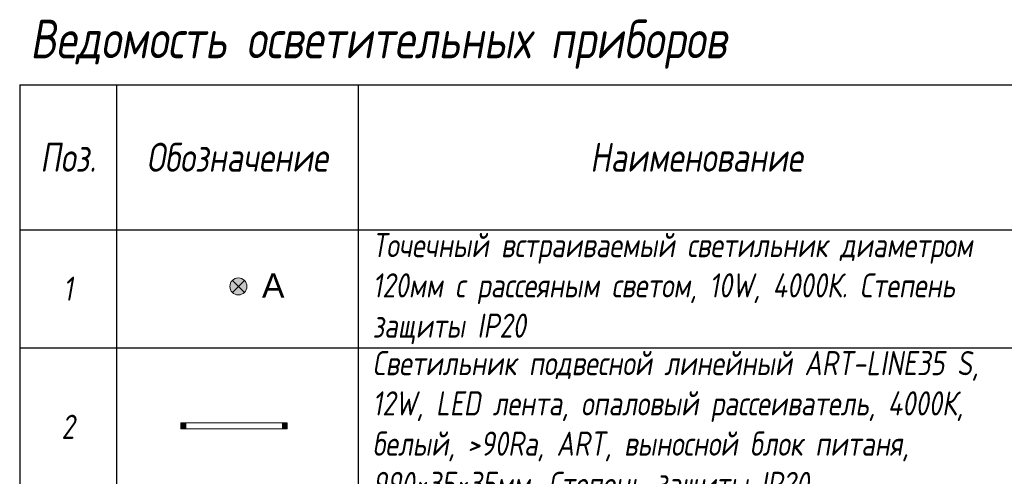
# Model space of a CAD drawing. Header units: millimetres. Extents: x -26888115 to 7466299, y -86687 to 22081.
# Tile 162 of 225: x 86909 to 97094, y -25761 to -21034. Entities that reach past the tile are written whole.
import ezdxf

# ---------------------------------------------------------------- set-up
doc = ezdxf.new("R2010")
doc.units = ezdxf.units.MM
doc.layers.add('09 Светильники', color=7, linetype='Continuous', lineweight=13)
doc.layers.add('light_pot', color=7, linetype='Continuous', lineweight=15, true_color=0x333300)
doc.styles.add('fl_iso paper', font='isocpeur.ttf', dxfattribs={"width": 0.8, "oblique": 10})
doc.styles.get("Standard").update_dxf_attribs({"font": 'arial.ttf'})

# ---------------------------------------------------------------- blocks, each defined once
blk = doc.blocks.new('*T667')
at = {"color": 0, "linetype": 'ByBlock', "lineweight": -2, "transparency": 16777216}
for p, q in [((0, 0), (13800, 0)), ((0, 0), (0, -13450)), ((1000, 0), (1000, -13450)), ((3500, 0), (3500, -13450)), ((10500, 0), (10500, -13450)), ((12000, 0), (12000, -13450)), ((13800, 0), (13800, -13450)), ((0, -1500), (13800, -1500)), ((0, -2721), (13800, -2721)), ((0, -4358), (13800, -4358)), ((0, -5996), (13800, -5996)), ((0, -7196), (13800, -7196)), ((0, -8417), (13800, -8417)), ((0, -9675), (13800, -9675)), ((0, -10933), (13800, -10933)), ((0, -12192), (13800, -12192)), ((0, -13450), (13800, -13450))]:
    blk.add_line(p, q, dxfattribs=at)
at = {"transparency": 16777216, "style": 'fl_iso paper'}
for s, insert, char_height, width, attachment_point in [('Кол-во, шт.', (11250, -750), 300, 1200, 5), ('{\\C7;Поз.}', (500, -750), 300, 700, 5), ('{\\H0.9375x;\\C7;Обозначение\\H1.0667x; }', (2250, -750), 320, 2200, 5), ('{\\C7;Наименование}', (7000, -750), 300, 6700, 5), ('Прим.', (12900, -750), 300, 1500, 5), ('Точечный встраиваемый светильник диаметром 120мм с рассеяным светом, 10W, 4000К. Степень защиты IP20', (3650, -2110), 250, 6700, 4), ('1', (500, -2110), 250, 700, 5), ('2', (11250, -2110), 250, 1200, 5), ('Светильник подвесной линейный ART-LINE35 S, 12W, LED лента, опаловый рассеиватель, 4000К, белый, >90Ra, ART, выносной блок питаня, 990*35*35мм. Степень защиты IP20', (3650, -3540), 250, 6700, 4), ('2', (500, -3540), 250, 700, 5), ('22', (11250, -3540), 250, 1200, 5), ('Светильник подвесной линейный ART-LINE35 S, 12W, LED лента, опаловый рассеиватель, 4000К, белый, >90Ra, ART, выносной блок питаня, 990*35*35мм. Степень защиты IP20', (3650, -5177), 250, 6700, 4), ('3', (500, -5177), 250, 700, 5), ('8', (11250, -5177), 250, 1200, 5), ('Контурная подсветка потолка светодиодной лентой 24V, 9,6W, 4000К. Степень защиты IP20', (3650, -6596), 250, 6700, 4), ('4', (500, -6596), 250, 700, 5), ('{\\A1;22,5', (11250, -6596), 250, 1200, 5), ('м.п.', (12900, -6596), 250, 1500, 5), ('Встраиваемый гипсовый световой профиль с светодиодной лентой 24V, 9,6W, 4000К. \\PСтепень защиты IP20', (3650, -7806), 250, 6700, 4), ('5', (500, -7806), 250, 700, 5), ('{\\A1;16,5', (11250, -7806), 250, 1200, 5), ('м.п.', (12900, -7806), 250, 1500, 5), ('Эвакуационный указатель аварийный MIZAR 2023-2 LED STANDARD G2, 230В, 2Вт, IP40, \\Pс автономной работой 3 ч{\\C7;, с кнопкой тест}', (3650, -9046), 250, 6700, 4), ('6', (500, -9046), 250, 700, 5), ('3', (11250, -9046), 250, 1200, 5), ('Двусторонний световой указатель аварийный MIZAR 2023-2 LED STANDARD G2, 230В, 2Вт, IP40, с автономной работой 3 ч{\\C7;, с кнопкой тест}', (3650, -10304), 250, 6700, 4), ('7', (500, -10304), 250, 700, 5), ('3', (11250, -10304), 250, 1200, 5), ('Световой указатель ПК MIZAR 2023-2 LED STANDARD G2, 230В, 2Вт, IP40, \\Pс автономной работой 3 ч{\\C7;, с кнопкой тест}', (3650, -11562), 250, 6700, 4), ('8', (500, -11562), 250, 700, 5), ('3', (11250, -11562), 250, 1200, 5), ('Световой указатель "Безопасная зона МГН" MIZAR 2023-2 LED STANDARD G2, 230В, 3Вт, IP40, с автономной работой 3 ч{\\C7;, с кнопкой тест}', (3650, -12821), 250, 6700, 4), ('9', (500, -12821), 250, 700, 5), ('3', (11250, -12821), 250, 1200, 5)]:
    blk.add_mtext(s, dxfattribs=dict(at, insert=insert, char_height=char_height, width=width, attachment_point=attachment_point))
blk = doc.blocks.new('АР-Светильник 8 в 1')
at = {"layer": '09 Светильники', "true_color": 0xffbf00, "transparency": 33554687}
h = blk.add_hatch(color=40, dxfattribs=at)
h.dxf.hatch_style = 1
edge = h.paths.add_edge_path()
edge.add_arc((0, 0), 58.5, 0, 360)
at = {"layer": '09 Светильники', "lineweight": 5, "transparency": 33554687}
for p, q in [((-41.3, 41.3), (41.3, -41.3)), ((-41.3, -41.3), (41.3, 41.3))]:
    blk.add_line(p, q, dxfattribs=at)
at = {"layer": '09 Светильники', "transparency": 33554687}
blk.add_circle((0, 0), 58.5, dxfattribs=at)
blk = doc.blocks.new('*U664')
at = {"layer": 'light_pot', "xscale": 1.5, "yscale": 1.5, "zscale": 1.5, "rotation": 180}
blk.add_blockref('АР-Светильник 8 в 1', (0, 57), dxfattribs=at)
blk = doc.blocks.new('*U665')
at = {"layer": 'light_pot', "color": 0, "linetype": 'ByBlock', "lineweight": -2, "transparency": 16777216}
blk.add_blockref('*U664', (0, 0), dxfattribs=at)
blk = doc.blocks.new('*U666')
at = {"layer": 'light_pot', "linetype": 'ByBlock', "lineweight": 0}
h = blk.add_hatch(color=252, dxfattribs=at)
h.dxf.hatch_style = 1
h.paths.add_polyline_path([(-500, 30), (-550, 30), (-550, -30), (-500, -30)])
h = blk.add_hatch(color=252, dxfattribs=at)
h.dxf.hatch_style = 1
h.paths.add_polyline_path([(500, 30), (550, 30), (550, -30), (500, -30)])
for points in [[(-500, 30), (-550, 30), (-550, -30), (-500, -30)], [(500, -30), (-500, -30), (-500, 30), (500, 30)], [(500, 30), (550, 30), (550, -30), (500, -30)]]:
    blk.add_lwpolyline(points, close=True, dxfattribs=at)
blk = doc.blocks.new('*U661')
at = {"layer": 'light_pot', "color": 0, "linetype": 'ByBlock', "lineweight": -2, "transparency": 16777216}
blk.add_blockref('*U666', (0, 0), dxfattribs=at)

msp = doc.modelspace()

# ---------------------------------------------------------------- block references
msp.add_blockref('*T667', (86908.7, -21708.2))
at = {"layer": 'light_pot'}
for name, p in [('*U665', (89170.7, -23851.8)), ('*U661', (89126.4, -25238.8))]:
    msp.add_blockref(name, p, dxfattribs=at)

# ---------------------------------------------------------------- texts
at = {"insert": (87015.9, -21033.7), "char_height": 400, "width": 9685.179, "attachment_point": 1, "style": 'fl_iso paper'}
msp.add_mtext('Ведомость осветительных приборов', dxfattribs=at)
at = {"layer": 'light_pot', "color": 10, "linetype": 'ByBlock', "insert": (89414.8, -23661.2), "char_height": 250, "attachment_point": 1}
msp.add_mtext_dynamic_manual_height_columns('А', width=0.727, gutter_width=0.125, heights=[0], dxfattribs=at)

doc.saveas('drawing.dxf')
